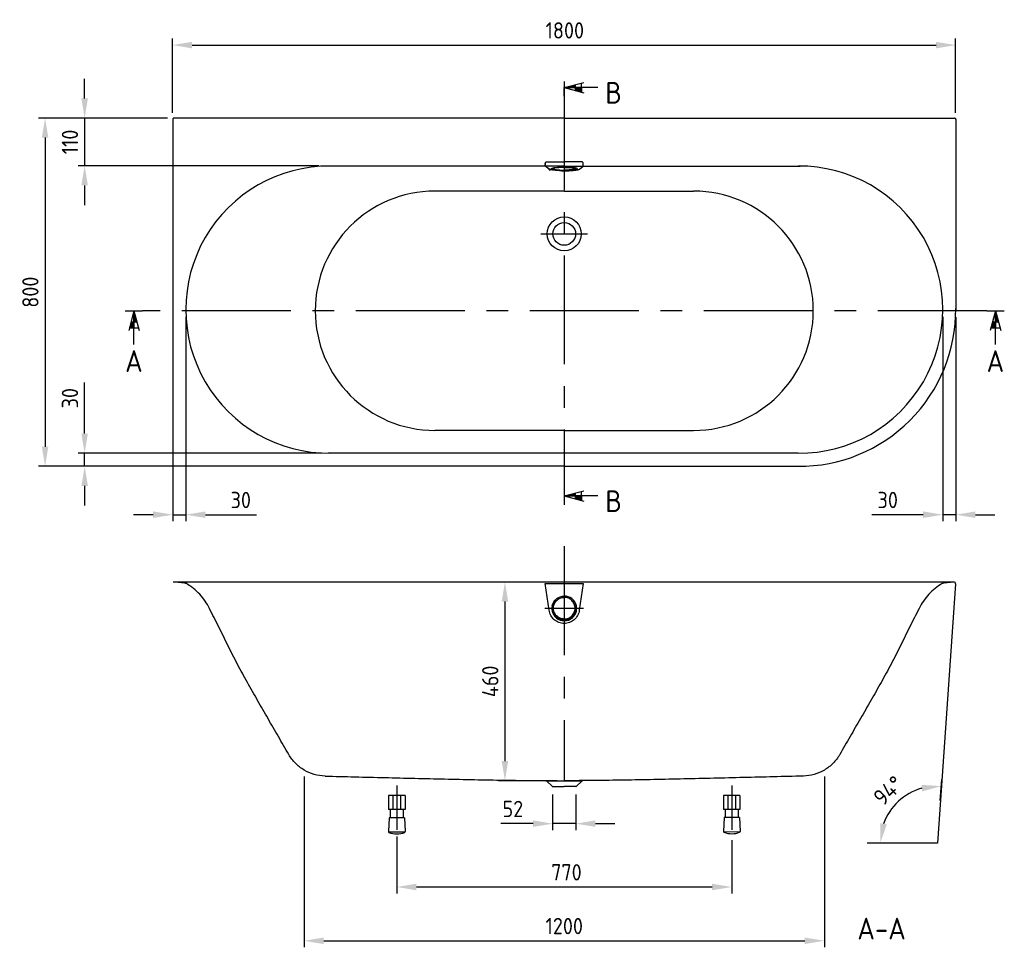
# Model space of a CAD drawing. Extents: x 18387 to 21885, y 2095 to 4645.
# Tile 1 of 2: x 18387 to 20650, y 2513 to 4645. Entities that reach past the tile are written whole.
import ezdxf
from ezdxf.enums import TextEntityAlignment as Align

# ---------------------------------------------------------------- set-up
doc = ezdxf.new("R2010")
doc.units = 0
doc.header["$LTSCALE"] = 200
doc.header["$MEASUREMENT"] = 0
doc.linetypes.add('CENTER', pattern=[2, 1.25, -0.25, 0.25, -0.25])
doc.layers.get('DEFPOINTS').update_dxf_attribs({"linetype": 'CONTINUOUS'})
for name, color, linetype in [('BEMATING', 7, 'CONTINUOUS'), ('HARTLIJN', 7, 'CENTER'), ('PEN1', 7, 'CONTINUOUS'), ('PEN2', 7, 'CONTINUOUS')]:
    doc.layers.add(name, color=color, linetype=linetype)
doc.styles.add('ISO', font='ISO')
doc.dimstyles.new('H2_5OS15', dxfattribs={"dimscale": 15, "dimtxt": 2.5, "dimasz": 3, "dimexe": 1, "dimexo": 1, "dimgap": 1, "dimtad": 1, "dimdec": 0, "dimdsep": 46, "dimtxsty": 'ISO', "dimcen": 0, "dimdle": 1.3, "dimclrd": 256, "dimclre": 256, "dimclrt": 7, "dimadec": 0, "dimazin": 0, "dimtfac": 0.714286, "dimtdec": 0, "dimtmove": 0, "dimatfit": 3, "dimfxl": 1, "dimtvp": 1, "dimtolj": 1, "dimarcsym": 0})

# ---------------------------------------------------------------- blocks, each defined once
blk = doc.blocks.new('DRSNDE_V')
at = {"layer": 'BEMATING'}
for p, q in [((0, 0), (-12.113735, -45.209075)), ((0, 0), (12.113735, -45.209075)), ((0, -77.181078), (0, 0)), ((0, 0), (0, -39.6)), ((-10.610788, -39.6), (10.610788, -39.6)), ((0, -39.6), (-10.610788, -39.6)), ((-6.872869, -25.649895), (6.872869, -25.649895))]:
    blk.add_line(p, q, dxfattribs=at)
for points in [[(0, 0), (0, -25.649895), (6.872869, -25.649895)], [(-6.872869, -25.649895), (0, -25.649895), (-10.610788, -39.6), (0, -39.6)]]:
    blk.add_solid(points, dxfattribs=at)
at = {"layer": 'PEN2'}
for p, q in [((-20, 0), (0, 0)), ((0, 0), (20, 0))]:
    blk.add_line(p, q, dxfattribs=at)
at = {"layer": 'PEN2', "style": 'ISO'}
blk.add_attdef('A', text='', height=50, dxfattribs=at).set_placement((-0.076264, -115.657709), align=Align.MIDDLE)
blk = doc.blocks.new('*D22')
at = {"layer": 'DEFPOINTS', "color": 0}
for p in [(20538.434054, 4586.2624), (18738.434278, 4415.311832), (20538.434054, 4415.311832)]:
    blk.add_point(p, dxfattribs=at)
at = {"layer": 'PEN1', "lineweight": -2}
for p, q in [((18738.434278, 4430.311832), (18738.434278, 4601.2624)), ((20538.434054, 4430.311832), (20538.434054, 4601.2624)), ((18783.434278, 4586.2624), (20493.434054, 4586.2624))]:
    blk.add_line(p, q, dxfattribs=at)
at = {"layer": 'PEN1'}
for points in [[(18783.434278, 4593.7624), (18783.434278, 4578.7624), (18738.434278, 4586.2624)], [(20493.434054, 4578.7624), (20493.434054, 4593.7624), (20538.434054, 4586.2624)]]:
    blk.add_solid(points, dxfattribs=at)
at = {"layer": 'PEN1', "color": 7, "insert": (19640.062009, 4620.0124), "char_height": 37.5, "attachment_point": 5, "style": 'ISO'}
blk.add_mtext('\\A1;1800', dxfattribs=at)
blk = doc.blocks.new('*D23')
at = {"layer": 'DEFPOINTS', "color": 0}
for p in [(18741.77, 4418.647402), (18536.29981, 4308.644573), (19089.758602, 4308.644573)]:
    blk.add_point(p, dxfattribs=at)
at = {"layer": 'PEN1', "lineweight": -2}
for p, q in [((18536.29981, 4463.647402), (18536.29981, 4508.647402)), ((18726.77, 4418.647402), (18521.29981, 4418.647402)), ((18536.29981, 4418.647402), (18536.29981, 4308.644573)), ((19074.758602, 4308.644573), (18521.29981, 4308.644573)), ((18536.29981, 4263.644573), (18536.29981, 4218.644573))]:
    blk.add_line(p, q, dxfattribs=at)
at = {"layer": 'PEN1'}
for points in [[(18528.79981, 4463.647402), (18543.79981, 4463.647402), (18536.29981, 4418.647402)], [(18543.79981, 4263.644573), (18528.79981, 4263.644573), (18536.29981, 4308.644573)]]:
    blk.add_solid(points, dxfattribs=at)
at = {"layer": 'PEN1', "color": 7, "insert": (18502.54981, 4363.645987), "char_height": 37.5, "attachment_point": 5, "rotation": 90, "style": 'ISO'}
blk.add_mtext('\\A1;110', dxfattribs=at)
blk = doc.blocks.new('*D24')
at = {"layer": 'DEFPOINTS', "color": 0}
for p in [(18741.77, 4418.647402), (18445.336423, 3618.297192), (19096.273248, 3618.297192)]:
    blk.add_point(p, dxfattribs=at)
at = {"layer": 'PEN1', "lineweight": -2}
for p, q in [((18726.77, 4418.647402), (18430.336423, 4418.647402)), ((18445.336423, 4373.647402), (18445.336423, 3663.297192)), ((19081.273248, 3618.297192), (18430.336423, 3618.297192))]:
    blk.add_line(p, q, dxfattribs=at)
at = {"layer": 'PEN1'}
for points in [[(18452.836423, 4373.647402), (18437.836423, 4373.647402), (18445.336423, 4418.647402)], [(18437.836423, 3663.297192), (18452.836423, 3663.297192), (18445.336423, 3618.297192)]]:
    blk.add_solid(points, dxfattribs=at)
at = {"layer": 'PEN1', "color": 7, "insert": (18411.586423, 4018.472297), "char_height": 37.5, "attachment_point": 5, "rotation": 90, "style": 'ISO'}
blk.add_mtext('\\A1;800', dxfattribs=at)
blk = doc.blocks.new('*D25')
at = {"layer": 'DEFPOINTS', "color": 0}
for p in [(18536.29981, 3648.297192), (19096.273248, 3648.297192), (19096.273248, 3618.297192)]:
    blk.add_point(p, dxfattribs=at)
at = {"layer": 'PEN1', "lineweight": -2}
for p, q in [((18536.29981, 3693.297192), (18536.29981, 3811.154335)), ((19081.273248, 3648.297192), (18521.29981, 3648.297192)), ((18536.29981, 3618.297192), (18536.29981, 3648.297192)), ((19081.273248, 3618.297192), (18521.29981, 3618.297192)), ((18536.29981, 3573.297192), (18536.29981, 3528.297192))]:
    blk.add_line(p, q, dxfattribs=at)
at = {"layer": 'PEN1'}
for points in [[(18528.79981, 3693.297192), (18543.79981, 3693.297192), (18536.29981, 3648.297192)], [(18543.79981, 3573.297192), (18528.79981, 3573.297192), (18536.29981, 3618.297192)]]:
    blk.add_solid(points, dxfattribs=at)
at = {"layer": 'PEN1', "color": 7, "insert": (18502.54981, 3774.725763), "char_height": 37.5, "attachment_point": 5, "rotation": 90, "style": 'ISO'}
blk.add_mtext('\\A1;30', dxfattribs=at)
blk = doc.blocks.new('*D26')
at = {"layer": 'DEFPOINTS', "color": 0}
for p in [(18738.773252, 3975.741034), (18768.773678, 3975.741034), (18768.773678, 3507.012352)]:
    blk.add_point(p, dxfattribs=at)
at = {"layer": 'PEN1', "lineweight": -2}
for p, q in [((18738.773252, 3960.741034), (18738.773252, 3492.012352)), ((18768.773678, 3960.741034), (18768.773678, 3492.012352)), ((18693.773252, 3507.012352), (18648.773252, 3507.012352)), ((18738.773252, 3507.012352), (18768.773678, 3507.012352)), ((18813.773678, 3507.012352), (18931.630821, 3507.012352))]:
    blk.add_line(p, q, dxfattribs=at)
at = {"layer": 'PEN1'}
for points in [[(18693.773252, 3499.512352), (18693.773252, 3514.512352), (18738.773252, 3507.012352)], [(18813.773678, 3514.512352), (18813.773678, 3499.512352), (18768.773678, 3507.012352)]]:
    blk.add_solid(points, dxfattribs=at)
at = {"layer": 'PEN1', "color": 7, "insert": (18895.20225, 3540.762352), "char_height": 37.5, "attachment_point": 5, "style": 'ISO'}
blk.add_mtext('\\A1;30', dxfattribs=at)
blk = doc.blocks.new('*D27')
at = {"layer": 'DEFPOINTS', "color": 0}
for p in [(20508.780477, 3977.078844), (20538.773252, 3975.85335), (20508.780477, 3507.012352)]:
    blk.add_point(p, dxfattribs=at)
at = {"layer": 'PEN1', "lineweight": -2}
for p, q in [((20508.780477, 3962.078844), (20508.780477, 3492.012352)), ((20538.773252, 3960.85335), (20538.773252, 3492.012352)), ((20463.780477, 3507.012352), (20345.923335, 3507.012352)), ((20538.773252, 3507.012352), (20508.780477, 3507.012352)), ((20583.773252, 3507.012352), (20628.773252, 3507.012352))]:
    blk.add_line(p, q, dxfattribs=at)
at = {"layer": 'PEN1'}
for points in [[(20463.780477, 3499.512352), (20463.780477, 3514.512352), (20508.780477, 3507.012352)], [(20583.773252, 3514.512352), (20583.773252, 3499.512352), (20538.773252, 3507.012352)]]:
    blk.add_solid(points, dxfattribs=at)
at = {"layer": 'PEN1', "color": 7, "insert": (20382.351906, 3540.762352), "char_height": 37.5, "attachment_point": 5, "style": 'ISO'}
blk.add_mtext('\\A1;30', dxfattribs=at)
blk = doc.blocks.new('*D29')
at = {"layer": 'DEFPOINTS', "color": 0}
for p in [(19040.734089, 2920.192926), (20236.758629, 2920.192926), (20236.758629, 2527.827733)]:
    blk.add_point(p, dxfattribs=at)
at = {"layer": 'PEN1', "lineweight": -2}
for p, q in [((19040.734089, 2905.192926), (19040.734089, 2512.827733)), ((20236.758629, 2905.192926), (20236.758629, 2512.827733)), ((19085.734089, 2527.827733), (20191.758629, 2527.827733))]:
    blk.add_line(p, q, dxfattribs=at)
at = {"layer": 'PEN1'}
for points in [[(19085.734089, 2535.327733), (19085.734089, 2520.327733), (19040.734089, 2527.827733)], [(20191.758629, 2520.327733), (20191.758629, 2535.327733), (20236.758629, 2527.827733)]]:
    blk.add_solid(points, dxfattribs=at)
at = {"layer": 'PEN1', "color": 7, "insert": (19638.743191, 2561.577733), "char_height": 37.5, "attachment_point": 5, "style": 'ISO'}
blk.add_mtext('\\A1;1200', dxfattribs=at)
blk = doc.blocks.new('*D35')
at = {"layer": 'DEFPOINTS', "color": 0}
for p in [(19253.746208, 2782.745965), (20023.746378, 2773.869544), (20023.746378, 2651.442226)]:
    blk.add_point(p, dxfattribs=at)
at = {"layer": 'PEN1', "lineweight": -2}
for p, q in [((19253.746208, 2767.745965), (19253.746208, 2636.442226)), ((20023.746378, 2758.869544), (20023.746378, 2636.442226)), ((19298.746208, 2651.442226), (19978.746378, 2651.442226))]:
    blk.add_line(p, q, dxfattribs=at)
at = {"layer": 'PEN1'}
for points in [[(19298.746208, 2658.942226), (19298.746208, 2643.942226), (19253.746208, 2651.442226)], [(19978.746378, 2643.942226), (19978.746378, 2658.942226), (20023.746378, 2651.442226)]]:
    blk.add_solid(points, dxfattribs=at)
at = {"layer": 'PEN1', "color": 7, "insert": (19643.711808, 2685.192226), "char_height": 37.5, "attachment_point": 5, "style": 'ISO'}
blk.add_mtext('\\A1;770', dxfattribs=at)
blk = doc.blocks.new('*D36')
at = {"layer": 'DEFPOINTS', "color": 0}
for p in [(19639.472786, 3352.241442), (19502.416845, 2895.74064), (19637.416845, 2895.74064)]:
    blk.add_point(p, dxfattribs=at)
at = {"layer": 'PEN1', "lineweight": -2}
for p, q in [((19624.472786, 3352.241442), (19487.416845, 3352.241442)), ((19502.416845, 3307.241442), (19502.416845, 2940.74064)), ((19622.416845, 2895.74064), (19487.416845, 2895.74064))]:
    blk.add_line(p, q, dxfattribs=at)
at = {"layer": 'PEN1'}
for points in [[(19509.916845, 3307.241442), (19494.916845, 3307.241442), (19502.416845, 3352.241442)], [(19494.916845, 2940.74064), (19509.916845, 2940.74064), (19502.416845, 2895.74064)]]:
    blk.add_solid(points, dxfattribs=at)
at = {"layer": 'PEN1', "color": 7, "insert": (19468.666845, 3123.991041), "char_height": 37.5, "attachment_point": 5, "rotation": 90, "style": 'ISO'}
blk.add_mtext('\\A1;460', dxfattribs=at)
blk = doc.blocks.new('*D38')
at = {"layer": 'DEFPOINTS', "color": 0}
for p in [(20436.096436, 2868.920716), (20502.172327, 2834.962649), (20400.581589, 2752.270734), (20496.38989, 2752.270676)]:
    blk.add_point(p, dxfattribs=at)
at = {"layer": 'PEN1', "lineweight": -2}
for p, q in [((20503.218683, 2849.926109), (20506.596106, 2898.225088)), ((20385.581589, 2752.270744), (20350.079067, 2752.270765))]:
    blk.add_line(p, q, dxfattribs=at)
blk.add_arc((20496.38989, 2752.270676), 131.310823, 105.732509, 160.267422, dxfattribs=at)
at = {"layer": 'PEN1'}
for points in [[(20461.551953, 2871.201617), (20460.018857, 2886.123065), (20505.54975, 2883.261628)], [(20365.400729, 2797.890341), (20380.178883, 2795.320095), (20365.079067, 2752.270756)]]:
    blk.add_solid(points, dxfattribs=at)
at = {"layer": 'PEN1', "color": 7, "insert": (20383.818753, 2872.988589), "char_height": 37.5, "attachment_point": 5, "rotation": 42.99996529, "style": 'ISO'}
blk.add_mtext('\\A1;94%%d', dxfattribs=at)

msp = doc.modelspace()

# ---------------------------------------------------------------- linework, layer by layer
at = {"layer": 'HARTLIJN'}
for p, q in [((19638.8, 4502.6), (19638.8, 3530)), ((19585.1, 4152.3), (19692.4, 4152.3)), ((20609.9, 3975.7), (18669.2, 3975.7)), ((19638.7, 3434.5), (19638.7, 2895.7)), ((19595.2, 3349.1), (19682.3, 3349.1)), ((20496.4, 2752.3), (20335.1, 2752.3))]:
    msp.add_line(p, q, dxfattribs=at)
at = {"layer": 'PEN1'}
for p, q in [((19638.8, 4488.5), (19684, 4500.6)), ((19638.8, 4488.5), (19684, 4476.4)), ((19716, 4488.5), (19638.8, 4488.5)), ((19638.8, 4488.5), (19678.4, 4488.5)), ((19638.8, 4468.5), (19638.8, 4488.5)), ((19664.4, 4481.6), (19664.4, 4495.4)), ((19678.4, 4477.9), (19678.4, 4499.1)), ((19678.4, 4488.5), (19678.4, 4477.9)), ((18738.8, 4415.3), (18738.8, 3618.3)), ((19638.8, 4418.3), (18741.8, 4418.3)), ((19638.8, 4418.3), (20535.8, 4418.3)), ((20538.8, 4415.3), (20538.8, 3975.7)), ((19638.8, 4308.3), (19096.3, 4308.3)), ((19603.7, 4301.2), (19595.2, 4308.3)), ((19599, 4318.2), (19638.8, 4318.2)), ((19599, 4318.2), (19638.8, 4318.2)), ((19613.8, 4302.3), (19613.8, 4303.5)), ((19613.8, 4302.3), (19613.8, 4303.5)), ((19678.5, 4318.2), (19638.8, 4318.2)), ((19678.5, 4318.2), (19638.8, 4318.2)), ((19638.8, 4308.3), (20181.3, 4308.3)), ((19663.8, 4302.3), (19663.8, 4303.5)), ((19663.8, 4302.3), (19663.8, 4303.5)), ((19673.9, 4301.2), (19682.3, 4308.3)), ((19638.8, 4250.7), (19341.4, 4250.7)), ((19638.8, 4250.7), (19936.2, 4250.7)), ((19638.8, 3700.7), (19341.4, 3700.7)), ((19638.8, 3700.7), (19936.2, 3700.7)), ((20176.3, 3648.3), (19096.3, 3648.3)), ((19638.8, 3618.3), (18738.8, 3618.3)), ((19638.8, 3618.3), (20181.4, 3618.3)), ((19638.8, 3550), (19684, 3562.1)), ((19664.4, 3543.1), (19664.4, 3556.8)), ((19678.4, 3539.4), (19678.4, 3560.6)), ((19638.8, 3550), (19684, 3537.9)), ((19716, 3550), (19638.8, 3550)), ((19638.8, 3550), (19678.4, 3550)), ((19678.4, 3550), (19678.4, 3539.4)), ((18751.1, 3351.1), (18739.4, 3352.3)), ((20534.1, 3352.2), (18739.4, 3352.3)), ((18765.8, 3349.6), (18751.1, 3351.1)), ((20526.6, 3351.1), (20511.9, 3349.6)), ((20534.1, 3352.2), (20526.6, 3351.1)), ((18768.1, 3349.4), (18765.8, 3349.6)), ((19604.1, 3287.3), (19595.2, 3349.1)), ((19682.3, 3349.1), (19673.4, 3287.3)), ((20538, 3347.9), (20496.4, 2752.3)), ((20511.9, 3349.6), (20509.4, 3349.4)), ((19683.1, 3291.5), (19594.4, 3291.5)), ((19613.8, 3292.2), (19613.8, 3292)), ((19663.7, 3292.2), (19663.7, 3292)), ((19253.7, 2884.3), (19253.7, 2782.7)), ((19596.6, 2895.7), (19680.9, 2895.7)), ((19610.7, 2882.8), (19598.6, 2894.9)), ((19612.1, 2882.2), (19638.7, 2882.2)), ((19665.4, 2882.2), (19638.7, 2882.2)), ((19666.8, 2882.8), (19678.9, 2894.9)), ((20023.7, 2884.6), (20023.7, 2783)), ((19272.7, 2861.5), (19234.7, 2861.5)), ((19234.7, 2861.5), (19234.7, 2829.5)), ((19244.7, 2861.5), (19244.7, 2829.5)), ((19262.7, 2861.5), (19262.7, 2829.5)), ((19272.7, 2861.5), (19272.7, 2829.5)), ((19612.1, 2863.7), (19612.1, 2782)), ((19665.4, 2863.7), (19665.4, 2782)), ((20042.7, 2861.8), (20004.7, 2861.8)), ((20004.7, 2861.8), (20004.7, 2829.8)), ((20014.7, 2861.8), (20014.7, 2829.8)), ((20032.7, 2861.8), (20032.7, 2829.8)), ((20042.7, 2861.8), (20042.7, 2829.8)), ((19272.7, 2829.5), (19234.7, 2829.5)), ((19238.7, 2829.5), (19238.7, 2810.6)), ((19268.7, 2829.5), (19268.7, 2810.6)), ((20042.7, 2829.8), (20004.7, 2829.8)), ((20008.7, 2829.8), (20008.7, 2810.9)), ((20038.7, 2829.8), (20038.7, 2810.8)), ((19236.1, 2810.6), (19234.5, 2779)), ((19271.5, 2810.6), (19236.1, 2810.6)), ((19271.5, 2810.6), (19273.1, 2779)), ((20006.1, 2810.9), (20004.5, 2779.3)), ((20041.5, 2810.8), (20006.1, 2810.9)), ((20041.5, 2810.8), (20043.1, 2779.3)), ((19567.1, 2797), (19493.1, 2797)), ((19665.4, 2797), (19612.1, 2797)), ((19710.4, 2797), (19755.4, 2797)), ((19273.2, 2777.5), (19234.4, 2777.6)), ((20043.2, 2777.8), (20004.4, 2777.9))]:
    msp.add_line(p, q, dxfattribs=at)
for radius in [39, 26]:
    msp.add_circle((19638.8, 4152.3), radius, dxfattribs=at)
for centre, radius, start, end in [((18741.8, 4415.3), 3.01, 135.1513, 180.0025), ((18741.8, 4415.3), 3.01, 89.9976, 134.8487), ((20535.8, 4415.3), 3.01, 45.1513, 90.0024), ((20535.8, 4415.3), 3.01, 359.9975, 44.8487), ((19098.8, 3978.3), 330, 89.5659, 270.4341), ((19787.3, 4313.3), 192.2, 179.7167, 180.5639), ((19787.3, 4313.3), 192.2, 179.7167, 180.5639), ((19615.7, 4286.4), 17.6, 104.818, 106.5494), ((19615.7, 4286.4), 17.6, 104.818, 106.5494), ((19626.1, 4231.8), 73.2, 97.0549, 98.7512), ((19626.1, 4231.8), 73.2, 97.0549, 98.7512), ((19638.7, 4062.1), 243.5, 90.0081, 91.4909), ((19638.7, 4062.1), 243.5, 90.0081, 91.4909), ((19638.8, 4057.3), 248.3, 89.9993, 90.0156), ((19638.8, 4057.3), 248.3, 89.9993, 90.0156), ((19638.8, 4062.1), 243.5, 88.5091, 89.9919), ((19638.8, 4057.3), 248.3, 89.9844, 90.0007), ((19638.8, 4062.1), 243.5, 88.5091, 89.9919), ((19638.8, 4057.3), 248.3, 89.9844, 90.0007), ((19651.5, 4231.8), 73.2, 81.2488, 82.9451), ((19651.5, 4231.8), 73.2, 81.2488, 82.9451), ((19661.8, 4286.4), 17.6, 73.4506, 75.182), ((19661.8, 4286.4), 17.6, 73.4506, 75.182), ((19490.2, 4313.3), 192.2, 359.4361, 0.2833), ((19490.2, 4313.3), 192.2, 359.4361, 0.2833), ((20178.8, 3978.3), 330, 269.5659, 90.4341), ((19625.7, 4369.5), 70.7, 261.4, 262.4352), ((19625.7, 4369.5), 70.7, 261.4, 262.4352), ((19638.8, 4541.7), 243.5, 268.4164, 270.0001), ((19638.8, 4541.7), 243.5, 268.4164, 270.0001), ((19638.7, 4577.5), 280.1, 268.7622, 269.5862), ((19638.7, 4577.5), 280.1, 268.7622, 269.5862), ((19638.8, 4583.2), 285.8, 269.5836, 270.0002), ((19638.8, 4583.2), 285.8, 269.5836, 270.0002), ((19638.8, 4541.7), 243.5, 269.9999, 271.5836), ((19638.8, 4541.7), 243.5, 269.9999, 271.5836), ((19638.8, 4583.2), 285.8, 269.9998, 270.4164), ((19638.8, 4583.2), 285.8, 269.9998, 270.4164), ((19638.8, 4577.5), 280.1, 270.4138, 271.2378), ((19638.8, 4577.5), 280.1, 270.4138, 271.2378), ((19651.9, 4369.5), 70.7, 277.5648, 278.6), ((19651.9, 4369.5), 70.7, 277.5648, 278.6), ((19341.4, 3975.7), 275, 90, 270), ((19936.2, 3975.7), 275, 270, 90), ((20178.8, 3978.3), 360, 269.5659, 0.4157), ((20178.8, 3978.3), 360, 359.5843, 0.4157), ((20178.8, 3978.3), 360, 269.5659, 270.4156), ((20534.1, 3348.2), 4, 356, 89.9989), ((19638.8, 3291.5), 28.5, 167.9263, 179.9636), ((19638.8, 3291.5), 28.5, 180.0369, 192.1327), ((19638.8, 3291.6), 28.5, 192.1674, 269.9415), ((19638.8, 3290.6), 26, 167.9098, 179.9596), ((19638.8, 3290.7), 26, 180.0404, 192.0902), ((19638.7, 3291.6), 28.5, 270.0585, 347.8326), ((19638.7, 3290.6), 26, 0.0404, 12.0902), ((19638.7, 3290.7), 26, 347.9098, 359.9596), ((19638.7, 3291.5), 28.5, 0.0364, 12.0737), ((19638.7, 3291.5), 28.5, 347.8673, 359.9631), ((19596.5, 2892.7), 3, 45, 88.5), ((19612.1, 2884.2), 2, 225, 270), ((19665.4, 2884.2), 2, 270, 315), ((19681, 2892.7), 3, 91.5, 135), ((19236.5, 2778.9), 2, 177, 248.3077), ((19253.9, 2822.6), 49.1, 248.3077, 291.532), ((19271.1, 2778.9), 2, 291.532, 3), ((20006.5, 2779.2), 2, 177, 248.3077), ((20023.9, 2822.9), 49.1, 248.3077, 291.532), ((20041.1, 2779.2), 2, 291.532, 3)]:
    msp.add_arc(centre, radius, start, end, dxfattribs=at)
for points, knots in [([(19603.6, 4301.2), (19603.6, 4301.2), (19603.6, 4301.2), (19603.6, 4301.2), (19594.7, 4310), (19612.6, 4292.4), (19603.6, 4301.2)], [0.84278899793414, 0.84278899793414, 0.84278899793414, 0.84278899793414, 0.84278900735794, 0.84278900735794, 0.84278900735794, 0.84278903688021, 0.84278903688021, 0.84278903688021, 0.84278903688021]), ([(19595.2, 4308.3), (19595.2, 4308.4), (19595.2, 4309.5), (19595.1, 4310.5), (19595.1, 4311.5)], [0, 0, 0, 0, 0.108943, 1, 1, 1, 1]), ([(19595.2, 4308.3), (19595.2, 4308.4), (19595.2, 4309.5), (19595.1, 4310.5), (19595.1, 4311.5)], [0, 0, 0, 0, 0.108943, 1, 1, 1, 1]), ([(19606, 4300.1), (19605.4, 4300.3), (19604.6, 4300.6), (19603.8, 4301.1), (19603.7, 4301.2)], [0, 0, 0, 0, 0.6471165, 0.8404116, 0.8404116, 0.8404116, 0.8404116]), ([(19606, 4300.1), (19605.4, 4300.3), (19604.6, 4300.6), (19603.8, 4301.1), (19603.7, 4301.2)], [0, 0, 0, 0, 0.6471165, 0.8403847, 0.8403847, 0.8403847, 0.8403847]), ([(19608.4, 4301.9), (19608.4, 4302), (19608.7, 4302.6), (19609.4, 4302.8), (19609.9, 4303)], [0, 0, 0, 0, 0.159077, 1, 1, 1, 1]), ([(19608.4, 4301.9), (19608.4, 4302), (19608.7, 4302.6), (19609.4, 4302.8), (19609.9, 4303)], [0, 0, 0, 0, 0.159077, 1, 1, 1, 1]), ([(19615.1, 4299.6), (19613.4, 4299.8), (19611.5, 4300.2), (19608.4, 4301.2), (19608.4, 4301.9)], [0, 0, 0, 0, 0.70665, 1, 1, 1, 1]), ([(19615.1, 4299.6), (19613.4, 4299.8), (19611.5, 4300.2), (19608.4, 4301.2), (19608.4, 4301.9)], [0, 0, 0, 0, 0.70665, 1, 1, 1, 1]), ([(19611.2, 4303.4), (19611.5, 4303.5), (19612.7, 4303.8), (19613.9, 4304), (19614.9, 4304.2)], [0, 0, 0, 0, 0.215358, 1, 1, 1, 1]), ([(19611.2, 4303.4), (19611.5, 4303.5), (19612.7, 4303.8), (19613.9, 4304), (19614.9, 4304.2)], [0, 0, 0, 0, 0.215358, 1, 1, 1, 1]), ([(19638.8, 4305.3), (19635.6, 4305.3), (19630.9, 4305.2), (19625.1, 4304.8), (19621.8, 4304.5), (19619.5, 4304.2), (19618, 4304), (19616.8, 4303.7), (19615.7, 4303.5), (19614.9, 4303.2), (19614.2, 4302.9), (19613.8, 4302.5), (19613.8, 4302.3)], [0.5, 0.5, 0.5, 0.5, 0.6874783, 0.7723306, 0.8469177, 0.8794849, 0.9085003, 0.9337148, 0.9549354, 0.9720412, 0.9850278, 1, 1, 1, 1]), ([(19638.8, 4305.3), (19635.6, 4305.3), (19630.9, 4305.2), (19625.1, 4304.8), (19621.8, 4304.5), (19619.5, 4304.2), (19618, 4304), (19616.8, 4303.7), (19615.7, 4303.5), (19614.9, 4303.2), (19614.2, 4302.9), (19613.8, 4302.5), (19613.8, 4302.3)], [0.5, 0.5, 0.5, 0.5, 0.6874783, 0.7723306, 0.8469177, 0.8794849, 0.9085003, 0.9337148, 0.9549354, 0.9720412, 0.9850278, 1, 1, 1, 1]), ([(19614, 4304), (19613.9, 4304), (19613.8, 4303.8), (19613.8, 4303.6), (19613.8, 4303.5)], [0, 0, 0, 0, 0.244238, 1, 1, 1, 1]), ([(19614, 4304), (19613.9, 4304), (19613.8, 4303.8), (19613.8, 4303.6), (19613.8, 4303.5)], [0, 0, 0, 0, 0.244238, 1, 1, 1, 1]), ([(19613.8, 4302.3), (19613.8, 4302.2), (19613.8, 4302), (19613.9, 4301.8), (19614, 4301.7)], [0, 0, 0, 0, 0.264685, 1, 1, 1, 1]), ([(19613.8, 4302.3), (19613.8, 4302.2), (19613.8, 4302), (19613.9, 4301.8), (19614, 4301.7)], [0, 0, 0, 0, 0.264685, 1, 1, 1, 1]), ([(19614, 4301.7), (19614.1, 4301.6), (19614.4, 4301.3), (19615.3, 4300.9), (19616.9, 4300.5), (19619.3, 4300), (19622.4, 4299.6), (19626, 4299.3), (19631.5, 4299), (19635.8, 4298.9), (19638.8, 4298.9), (19638.8, 4298.9)], [0, 0, 0, 0, 0.0109422, 0.0240401, 0.0596602, 0.1087506, 0.1703903, 0.2427891, 0.3236539, 0.4999992, 0.5000002, 0.5000002, 0.5000002, 0.5000002]), ([(19614, 4301.7), (19614.1, 4301.6), (19614.4, 4301.3), (19615.3, 4300.9), (19616.9, 4300.5), (19619.3, 4300), (19622.4, 4299.6), (19626, 4299.3), (19631.5, 4299), (19635.8, 4298.9), (19638.8, 4298.9), (19638.8, 4298.9)], [0, 0, 0, 0, 0.0109422, 0.0240401, 0.0596602, 0.1087506, 0.1703903, 0.2427891, 0.3236539, 0.4999992, 0.5000002, 0.5000002, 0.5000002, 0.5000002]), ([(19617.1, 4304.5), (19618.2, 4304.6), (19623.3, 4305.1), (19628.4, 4305.4), (19632.4, 4305.5)], [0, 0, 0, 0, 0.217485, 1, 1, 1, 1]), ([(19617.1, 4304.5), (19618.2, 4304.6), (19623.3, 4305.1), (19628.4, 4305.4), (19632.4, 4305.5)], [0, 0, 0, 0, 0.217485, 1, 1, 1, 1]), ([(19638.8, 4305.3), (19642, 4305.3), (19646.6, 4305.2), (19652.5, 4304.8), (19655.7, 4304.5), (19658, 4304.2), (19659.5, 4304), (19660.8, 4303.7), (19661.8, 4303.5), (19662.6, 4303.2), (19663.3, 4302.9), (19663.8, 4302.5), (19663.8, 4302.3)], [0.5, 0.5, 0.5, 0.5, 0.6874783, 0.7723306, 0.8469177, 0.8794849, 0.9085003, 0.9337148, 0.9549354, 0.9720412, 0.9850278, 1, 1, 1, 1]), ([(19638.8, 4305.3), (19642, 4305.3), (19646.6, 4305.2), (19652.5, 4304.8), (19655.7, 4304.5), (19658, 4304.2), (19659.5, 4304), (19660.8, 4303.7), (19661.8, 4303.5), (19662.6, 4303.2), (19663.3, 4302.9), (19663.8, 4302.5), (19663.8, 4302.3)], [0.5, 0.5, 0.5, 0.5, 0.6874783, 0.7723306, 0.8469177, 0.8794849, 0.9085003, 0.9337148, 0.9549354, 0.9720412, 0.9850278, 1, 1, 1, 1]), ([(19663.6, 4301.7), (19663.4, 4301.6), (19663.1, 4301.3), (19662.2, 4300.9), (19660.6, 4300.5), (19658.2, 4300), (19655.2, 4299.6), (19651.6, 4299.3), (19646, 4299), (19641.7, 4298.9), (19638.8, 4298.9), (19638.8, 4298.9)], [0, 0, 0, 0, 0.0109422, 0.0240401, 0.0596602, 0.1087506, 0.1703903, 0.2427891, 0.3236539, 0.4999992, 0.5000002, 0.5000002, 0.5000002, 0.5000002]), ([(19663.6, 4301.7), (19663.4, 4301.6), (19663.1, 4301.3), (19662.2, 4300.9), (19660.6, 4300.5), (19658.2, 4300), (19655.2, 4299.6), (19651.6, 4299.3), (19646, 4299), (19641.7, 4298.9), (19638.8, 4298.9), (19638.8, 4298.9)], [0, 0, 0, 0, 0.0109422, 0.0240401, 0.0596602, 0.1087506, 0.1703903, 0.2427891, 0.3236539, 0.4999992, 0.5000002, 0.5000002, 0.5000002, 0.5000002]), ([(19660.5, 4304.5), (19659.4, 4304.6), (19654.3, 4305.1), (19649.2, 4305.4), (19645.1, 4305.5)], [0, 0, 0, 0, 0.217485, 1, 1, 1, 1]), ([(19660.5, 4304.5), (19659.4, 4304.6), (19654.3, 4305.1), (19649.2, 4305.4), (19645.1, 4305.5)], [0, 0, 0, 0, 0.217485, 1, 1, 1, 1]), ([(19662.4, 4299.6), (19664.1, 4299.8), (19666, 4300.2), (19669.1, 4301.2), (19669.1, 4301.9)], [0, 0, 0, 0, 0.70665, 1, 1, 1, 1]), ([(19662.4, 4299.6), (19664.1, 4299.8), (19666, 4300.2), (19669.1, 4301.2), (19669.1, 4301.9)], [0, 0, 0, 0, 0.70665, 1, 1, 1, 1]), ([(19666.4, 4303.4), (19666.1, 4303.5), (19664.9, 4303.8), (19663.6, 4304), (19662.6, 4304.2)], [0, 0, 0, 0, 0.215358, 1, 1, 1, 1]), ([(19666.4, 4303.4), (19666.1, 4303.5), (19664.9, 4303.8), (19663.6, 4304), (19662.6, 4304.2)], [0, 0, 0, 0, 0.215358, 1, 1, 1, 1]), ([(19663.6, 4304), (19663.6, 4304), (19663.7, 4303.8), (19663.8, 4303.6), (19663.8, 4303.5)], [0, 0, 0, 0, 0.244238, 1, 1, 1, 1]), ([(19663.6, 4304), (19663.6, 4304), (19663.7, 4303.8), (19663.8, 4303.6), (19663.8, 4303.5)], [0, 0, 0, 0, 0.244238, 1, 1, 1, 1]), ([(19663.8, 4302.3), (19663.8, 4302.2), (19663.8, 4302), (19663.6, 4301.8), (19663.6, 4301.7)], [0, 0, 0, 0, 0.264685, 1, 1, 1, 1]), ([(19663.8, 4302.3), (19663.8, 4302.2), (19663.8, 4302), (19663.6, 4301.8), (19663.6, 4301.7)], [0, 0, 0, 0, 0.264685, 1, 1, 1, 1]), ([(19669.1, 4301.9), (19669.1, 4302), (19668.9, 4302.6), (19668.2, 4302.8), (19667.7, 4303)], [0, 0, 0, 0, 0.159077, 1, 1, 1, 1]), ([(19669.1, 4301.9), (19669.1, 4302), (19668.9, 4302.6), (19668.2, 4302.8), (19667.7, 4303)], [0, 0, 0, 0, 0.159077, 1, 1, 1, 1]), ([(19671.5, 4300.1), (19672.2, 4300.3), (19673, 4300.6), (19673.8, 4301.1), (19673.9, 4301.2)], [0, 0, 0, 0, 0.6471165, 0.8404116, 0.8404116, 0.8404116, 0.8404116]), ([(19671.5, 4300.1), (19672.2, 4300.3), (19673, 4300.6), (19673.8, 4301.1), (19673.9, 4301.2)], [0, 0, 0, 0, 0.6471165, 0.8403847, 0.8403847, 0.8403847, 0.8403847]), ([(19682.3, 4308.3), (19682.3, 4308.4), (19682.4, 4309.5), (19682.4, 4310.5), (19682.4, 4311.5)], [0, 0, 0, 0, 0.108943, 1, 1, 1, 1]), ([(19682.3, 4308.3), (19682.3, 4308.4), (19682.4, 4309.5), (19682.4, 4310.5), (19682.4, 4311.5)], [0, 0, 0, 0, 0.108943, 1, 1, 1, 1]), ([(19610.4, 4299.2), (19610, 4299.2), (19608.5, 4299.5), (19607, 4299.8), (19606, 4300.1)], [0, 0, 0, 0, 0.289275, 1, 1, 1, 1]), ([(19610.4, 4299.2), (19610, 4299.2), (19608.5, 4299.5), (19607, 4299.8), (19606, 4300.1)], [0, 0, 0, 0, 0.289275, 1, 1, 1, 1]), ([(19615.3, 4298.5), (19614.8, 4298.5), (19613.2, 4298.7), (19611.6, 4299), (19610.4, 4299.2)], [0, 0, 0, 0, 0.270254, 1, 1, 1, 1]), ([(19615.3, 4298.5), (19614.8, 4298.5), (19613.2, 4298.7), (19611.6, 4299), (19610.4, 4299.2)], [0, 0, 0, 0, 0.270254, 1, 1, 1, 1]), ([(19632.7, 4297.5), (19631.1, 4297.5), (19625.3, 4297.7), (19619.5, 4298), (19615.3, 4298.5)], [0, 0, 0, 0, 0.272895, 1, 1, 1, 1]), ([(19632.7, 4297.5), (19631.1, 4297.5), (19625.3, 4297.7), (19619.5, 4298), (19615.3, 4298.5)], [0, 0, 0, 0, 0.272895, 1, 1, 1, 1]), ([(19632, 4298.3), (19631.1, 4298.3), (19627.4, 4298.4), (19623.7, 4298.6), (19621.1, 4298.9)], [0, 0, 0, 0, 0.265489, 1, 1, 1, 1]), ([(19632, 4298.3), (19631.1, 4298.3), (19627.4, 4298.4), (19623.7, 4298.6), (19621.1, 4298.9)], [0, 0, 0, 0, 0.265489, 1, 1, 1, 1]), ([(19644.9, 4297.5), (19646.5, 4297.5), (19652.3, 4297.7), (19658.1, 4298), (19662.3, 4298.5)], [0, 0, 0, 0, 0.272895, 1, 1, 1, 1]), ([(19644.9, 4297.5), (19646.5, 4297.5), (19652.3, 4297.7), (19658.1, 4298), (19662.3, 4298.5)], [0, 0, 0, 0, 0.272895, 1, 1, 1, 1]), ([(19645.5, 4298.3), (19646.5, 4298.3), (19650.1, 4298.4), (19653.8, 4298.6), (19656.5, 4298.9)], [0, 0, 0, 0, 0.265489, 1, 1, 1, 1]), ([(19645.5, 4298.3), (19646.5, 4298.3), (19650.1, 4298.4), (19653.8, 4298.6), (19656.5, 4298.9)], [0, 0, 0, 0, 0.265489, 1, 1, 1, 1]), ([(19662.3, 4298.5), (19662.7, 4298.5), (19664.3, 4298.7), (19666, 4299), (19667.2, 4299.2)], [0, 0, 0, 0, 0.270254, 1, 1, 1, 1]), ([(19662.3, 4298.5), (19662.7, 4298.5), (19664.3, 4298.7), (19666, 4299), (19667.2, 4299.2)], [0, 0, 0, 0, 0.270254, 1, 1, 1, 1]), ([(19667.2, 4299.2), (19667.6, 4299.2), (19669.1, 4299.5), (19670.5, 4299.8), (19671.5, 4300.1)], [0, 0, 0, 0, 0.289275, 1, 1, 1, 1]), ([(19667.2, 4299.2), (19667.6, 4299.2), (19669.1, 4299.5), (19670.5, 4299.8), (19671.5, 4300.1)], [0, 0, 0, 0, 0.289275, 1, 1, 1, 1]), ([(18823.2, 3291.7), (18817.3, 3303.4), (18805.8, 3319.9), (18786.6, 3337.9), (18775.8, 3345.4), (18770.1, 3348.7)], [0, 0, 0, 0, 0.499399, 0.749721, 1, 1, 1, 1]), ([(20507.4, 3348.7), (20501.7, 3345.4), (20490.9, 3337.9), (20471.7, 3319.9), (20460.2, 3303.4), (20454.3, 3291.7)], [0, 0, 0, 0, 0.250279, 0.500601, 1, 1, 1, 1]), ([(19610.9, 3297.5), (19612.3, 3303.9), (19619.7, 3315.7), (19632.5, 3320), (19638.7, 3320)], [0, 0, 0, 0, 0.2498943, 0.4822011, 0.4822011, 0.4822011, 0.4822011]), ([(19613.8, 3292.2), (19613.8, 3293.8), (19614.1, 3297.1), (19615.5, 3301.7), (19617.9, 3306.1), (19621, 3309.8), (19624.8, 3313), (19630.6, 3316), (19635.5, 3317), (19638.7, 3317)], [0, 0, 0, 0, 0.0623541, 0.1247378, 0.1871869, 0.2497174, 0.3123364, 0.3750369, 0.4994769, 0.4994769, 0.4994769, 0.4994769]), ([(19666.6, 3297.5), (19665.2, 3303.9), (19657.8, 3315.7), (19645, 3320), (19638.7, 3320)], [0, 0, 0, 0, 0.2498943, 0.4822011, 0.4822011, 0.4822011, 0.4822011]), ([(19663.7, 3292.2), (19663.7, 3293.8), (19663.4, 3297.1), (19661.9, 3301.7), (19659.6, 3306.1), (19656.5, 3309.8), (19652.7, 3313), (19646.9, 3316), (19642, 3317), (19638.7, 3317)], [0, 0, 0, 0, 0.0623541, 0.1247378, 0.1871869, 0.2497174, 0.3123364, 0.3750369, 0.4994769, 0.4994769, 0.4994769, 0.4994769]), ([(19005.5, 2955.8), (18997.5, 2969.6), (18981.7, 2997.2), (18957.8, 3038.6), (18933.9, 3080), (18910.3, 3121.6), (18891.1, 3156.5), (18876.4, 3184.8), (18862.1, 3213.2), (18848.1, 3241.9), (18833.9, 3270.4), (18826.8, 3284.6), (18823.2, 3291.7)], [0, 0, 0, 0, 0.125, 0.250001, 0.375001, 0.500001, 0.624999, 0.687499, 0.749999, 0.875, 0.9375, 1, 1, 1, 1]), ([(19673.4, 3287.3), (19672.8, 3283.2), (19670.1, 3275.1), (19662.2, 3265.2), (19651.3, 3258.7), (19638.7, 3256.4), (19626.2, 3258.7), (19615.3, 3265.2), (19607.4, 3275.1), (19604.7, 3283.2), (19604.1, 3287.3)], [0, 0, 0, 0, 0.124958, 0.249944, 0.374961, 0.5, 0.625039, 0.750056, 0.875042, 1, 1, 1, 1]), ([(19638.7, 3264.7), (19632.9, 3264.7), (19621.1, 3268.8), (19614.6, 3279.6), (19613.4, 3285.2)], [0.5005831, 0.5005831, 0.5005831, 0.5005831, 0.7500845, 1, 1, 1, 1]), ([(19638.7, 3267.2), (19635.5, 3267.2), (19630.6, 3268.2), (19624.8, 3271.3), (19621, 3274.4), (19617.9, 3278.2), (19615.5, 3282.5), (19614.1, 3287.2), (19613.8, 3290.4), (19613.8, 3292)], [0.5005231, 0.5005231, 0.5005231, 0.5005231, 0.6249631, 0.6876637, 0.7502826, 0.8128131, 0.8752622, 0.9376459, 1, 1, 1, 1]), ([(19638.7, 3267.2), (19642, 3267.2), (19646.9, 3268.2), (19652.7, 3271.3), (19656.5, 3274.4), (19659.6, 3278.2), (19661.9, 3282.5), (19663.4, 3287.2), (19663.7, 3290.4), (19663.7, 3292)], [0.5005231, 0.5005231, 0.5005231, 0.5005231, 0.6249631, 0.6876637, 0.7502826, 0.8128131, 0.8752622, 0.9376459, 1, 1, 1, 1]), ([(19638.7, 3264.7), (19644.6, 3264.7), (19656.4, 3268.8), (19662.9, 3279.6), (19664.1, 3285.2)], [0.5005831, 0.5005831, 0.5005831, 0.5005831, 0.7500845, 1, 1, 1, 1]), ([(20454.3, 3291.7), (20450.7, 3284.6), (20443.6, 3270.4), (20429.4, 3241.9), (20415.4, 3213.2), (20401.1, 3184.8), (20386.3, 3156.5), (20367.2, 3121.6), (20343.6, 3080), (20319.7, 3038.6), (20295.8, 2997.2), (20279.9, 2969.6), (20272, 2955.8)], [0, 0, 0, 0, 0.0625, 0.125, 0.250001, 0.312501, 0.375001, 0.499999, 0.624999, 0.749999, 0.875, 1, 1, 1, 1]), ([(19088.9, 2906.3), (19080.4, 2906.5), (19063.6, 2909.1), (19040.2, 2919.3), (19020.1, 2935), (19009.7, 2948.5), (19005.5, 2955.8)], [0, 0, 0, 0, 0.249995, 0.499998, 0.750001, 1, 1, 1, 1]), ([(20272, 2955.8), (20267.8, 2948.5), (20257.4, 2935), (20237.3, 2919.3), (20213.9, 2909.1), (20197.1, 2906.5), (20188.6, 2906.3)], [0, 0, 0, 0, 0.249999, 0.500002, 0.750005, 1, 1, 1, 1]), ([(19088.9, 2906.3), (19134.7, 2905.2), (19226.3, 2902.9), (19340.9, 2900.2), (19432.5, 2898.2), (19501.3, 2896.9), (19570, 2896), (19615.8, 2895.7), (19638.7, 2895.7)], [0, 0, 0, 0, 0.25, 0.5, 0.625, 0.75, 0.875, 1, 1, 1, 1]), ([(20188.6, 2906.3), (20142.8, 2905.2), (20051.2, 2902.9), (19936.6, 2900.2), (19845, 2898.2), (19776.2, 2896.9), (19707.5, 2896), (19661.7, 2895.7), (19638.7, 2895.7)], [0, 0, 0, 0, 0.25, 0.5, 0.625, 0.75, 0.875, 1, 1, 1, 1])]:
    msp.add_open_spline(points, degree=3, knots=knots, dxfattribs=at)
for points in [[(19595.1, 4314.3), (19595.1, 4314.8), (19595.2, 4315.4), (19595.5, 4315.9)], [(19595.1, 4314.3), (19595.1, 4314.8), (19595.2, 4315.4), (19595.5, 4315.9)], [(19595.5, 4315.9), (19595.7, 4316.4), (19596, 4316.8), (19596.3, 4317.1)], [(19595.5, 4315.9), (19595.7, 4316.4), (19596, 4316.8), (19596.3, 4317.1)], [(19596.3, 4317.1), (19597, 4317.8), (19598, 4318.2), (19599, 4318.2)], [(19596.3, 4317.1), (19597, 4317.8), (19598, 4318.2), (19599, 4318.2)], [(19609.9, 4303), (19610.1, 4303.1), (19610.4, 4303.2), (19610.7, 4303.3)], [(19609.9, 4303), (19610.1, 4303.1), (19610.4, 4303.2), (19610.7, 4303.3)], [(19667.7, 4303), (19667.4, 4303.1), (19667.1, 4303.2), (19666.9, 4303.3)], [(19667.7, 4303), (19667.4, 4303.1), (19667.1, 4303.2), (19666.9, 4303.3)], [(19681.2, 4317.1), (19680.5, 4317.8), (19679.5, 4318.2), (19678.5, 4318.2)], [(19681.2, 4317.1), (19680.5, 4317.8), (19679.5, 4318.2), (19678.5, 4318.2)], [(19682.1, 4315.9), (19681.9, 4316.4), (19681.6, 4316.8), (19681.2, 4317.1)], [(19682.1, 4315.9), (19681.9, 4316.4), (19681.6, 4316.8), (19681.2, 4317.1)], [(19682.4, 4314.3), (19682.4, 4314.8), (19682.3, 4315.4), (19682.1, 4315.9)], [(19682.4, 4314.3), (19682.4, 4314.8), (19682.3, 4315.4), (19682.1, 4315.9)], [(19621.1, 4298.9), (19619.5, 4299), (19617.9, 4299.2), (19616.4, 4299.4)], [(19621.1, 4298.9), (19619.5, 4299), (19617.9, 4299.2), (19616.4, 4299.4)], [(19656.5, 4298.9), (19658, 4299), (19659.6, 4299.2), (19661.2, 4299.4)], [(19656.5, 4298.9), (19658, 4299), (19659.6, 4299.2), (19661.2, 4299.4)], [(18770.1, 3348.7), (18769.5, 3349.1), (18768.8, 3349.3), (18768.1, 3349.4)], [(20509.3, 3349.4), (20508.7, 3349.3), (20508, 3349.1), (20507.4, 3348.7)], [(19613.4, 3296.1), (19614.4, 3300.7), (19616.7, 3305.2), (19620, 3308.6)], [(19664.1, 3296.1), (19663.1, 3300.7), (19660.7, 3305.2), (19657.5, 3308.6)]]:
    msp.add_open_spline(points, degree=3, dxfattribs=at)
for points in [[(19638.8, 4488.5), (19664.4, 4488.5), (19664.4, 4495.4)], [(19664.4, 4481.6), (19664.4, 4488.5), (19678.4, 4477.9), (19678.4, 4488.5)], [(19638.8, 3550), (19664.4, 3550), (19664.4, 3556.8)], [(19664.4, 3543.1), (19664.4, 3550), (19678.4, 3539.4), (19678.4, 3550)], [(19567.1, 2804.5), (19567.1, 2789.5), (19612.1, 2797)], [(19710.4, 2804.5), (19710.4, 2789.5), (19665.4, 2797)]]:
    msp.add_solid(points, dxfattribs=at)

# ---------------------------------------------------------------- block references
for p in [(18649.6, 3975.7), (20629.9, 3975.7)]:
    msp.add_blockref('DRSNDE_V', p, dxfattribs=at).add_auto_attribs({'A': 'A'})

# ---------------------------------------------------------------- texts
at = {"layer": 'PEN1', "style": 'ISO'}
msp.add_text('52', height=37.5, dxfattribs=at).set_placement((19496.9, 2812))
msp.add_text('A-A', height=50, dxfattribs=at).set_placement((20312.5, 2515.8), align=Align.BOTTOM_LEFT)
for p in [(19752.2, 4476.5), (19752.2, 3538)]:
    msp.add_attdef('B', text='', height=50, dxfattribs=at).set_placement(p, align=Align.MIDDLE)

# ---------------------------------------------------------------- dimensions: what is measured, and where the dimension line sits
at = {"layer": 'PEN1'}
dim = msp.add_linear_dim(base=(20538.4, 4586.3), p1=(18738.4, 4415.3), p2=(20538.4, 4415.3), dimstyle='H2_5OS15', dxfattribs=at)
dim.commit()
dim.dimension.update_dxf_attribs({"geometry": '*D22', "text_midpoint": (19640.1, 4586.3), "dimtype": 160})
for base, p1, p2, picture, middle in [((18536.3, 4308.6), (18741.8, 4418.6), (19089.8, 4308.6), '*D23', (18502.5, 4363.6)), ((18445.3, 3618.3), (18741.8, 4418.6), (19096.3, 3618.3), '*D24', (18411.6, 4018.5)), ((18536.3, 3648.3), (19096.3, 3618.3), (19096.3, 3648.3), '*D25', (18502.5, 3774.7))]:
    dim = msp.add_linear_dim(base=base, p1=p1, p2=p2, angle=90, dimstyle='H2_5OS15', dxfattribs=at)
    dim.commit()
    dim.dimension.update_dxf_attribs({"geometry": picture, "text_midpoint": middle})
for base, p1, p2, picture, middle in [((18768.8, 3507), (18738.8, 3975.7), (18768.8, 3975.7), '*D26', (18895.2, 3540.8)), ((20508.8, 3507), (20538.8, 3975.9), (20508.8, 3977.1), '*D27', (20382.4, 3540.8))]:
    dim = msp.add_linear_dim(base=base, p1=p1, p2=p2, dimstyle='H2_5OS15', dxfattribs=at)
    dim.commit()
    dim.dimension.update_dxf_attribs({"geometry": picture, "text_midpoint": middle})
dim = msp.add_linear_dim(base=(19502.4, 2895.7), p1=(19639.5, 3352.2), p2=(19637.4, 2895.7), angle=90, text='460', dimstyle='H2_5OS15', dxfattribs=at)
dim.commit()
dim.dimension.update_dxf_attribs({"geometry": '*D36', "text_midpoint": (19468.7, 3124)})
dim = msp.add_linear_dim(base=(20236.8, 2527.8), p1=(19040.7, 2920.2), p2=(20236.8, 2920.2), text='1200', dimstyle='H2_5OS15', override={"dimlfac": 1, "dimtxsty": 'ISO', "dimsah": 1, "dimtolj": 1}, dxfattribs=at)
dim.commit()
dim.dimension.update_dxf_attribs({"geometry": '*D29', "text_midpoint": (19638.7, 2527.8), "dimtype": 160})
dim = msp.add_angular_dim_3p(base=(20436.1, 2868.9), center=(20496.4, 2752.3), p1=(20502.2, 2835), p2=(20400.6, 2752.3), dimstyle='H2_5OS15', override={"dimlfac": 1, "dimtxsty": 'ISO', "dimsah": 1, "dimtolj": 1}, dxfattribs=at)
dim.commit()
dim.dimension.update_dxf_attribs({"geometry": '*D38', "text_midpoint": (20383.8, 2873)})
dim = msp.add_linear_dim(base=(20023.7, 2651.4), p1=(19253.7, 2782.7), p2=(20023.7, 2773.9), dimstyle='H2_5OS15', override={"dimlfac": 1, "dimtxsty": 'ISO', "dimsah": 1, "dimtolj": 1}, dxfattribs=at)
dim.commit()
dim.dimension.update_dxf_attribs({"geometry": '*D35', "text_midpoint": (19643.7, 2651.4), "dimtype": 160})

doc.saveas('drawing.dxf')
